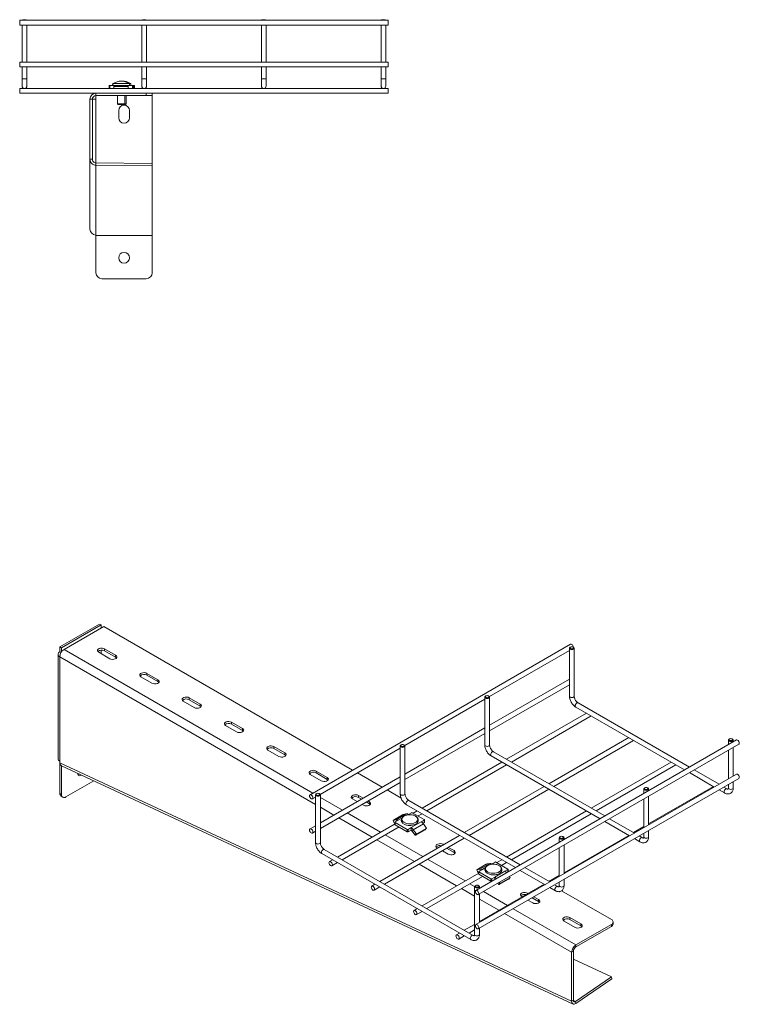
# Model space of a CAD drawing. Header units: millimetres. Extents: x 8 to 5481, y -933 to -79.
# Tile 9 of 10: x 4147 to 4748, y -933 to -110. Entities that reach past the tile are written whole.
import ezdxf

# ---------------------------------------------------------------- set-up
doc = ezdxf.new("R2010")
doc.units = ezdxf.units.MM

msp = doc.modelspace()

# ---------------------------------------------------------------- linework, layer by layer
at = {"color": 7, "linetype": 'Continuous', "lineweight": 15}
for p, q in [((4455.03, -110.62), (4147.03, -110.62)), ((4147.03, -114.62), (4147.03, -110.62)), ((4147.03, -114.62), (4455.03, -114.62)), ((4149.53, -110.12), (4149.03, -110.62)), ((4149.03, -114.62), (4149.03, -145.62)), ((4149.53, -110.12), (4151.03, -110.12)), ((4151.03, -110.12), (4152.53, -110.12)), ((4153.03, -110.62), (4152.53, -110.12)), ((4153.03, -145.62), (4153.03, -114.62)), ((4249.53, -110.12), (4249.03, -110.62)), ((4249.03, -114.62), (4249.03, -145.62)), ((4249.53, -110.12), (4251.03, -110.12)), ((4251.03, -110.12), (4252.53, -110.12)), ((4253.03, -110.62), (4252.53, -110.12)), ((4253.03, -145.62), (4253.03, -114.62)), ((4349.53, -110.12), (4349.03, -110.62)), ((4349.03, -114.62), (4349.03, -145.62)), ((4349.53, -110.12), (4351.03, -110.12)), ((4351.03, -110.12), (4352.53, -110.12)), ((4353.03, -110.62), (4352.53, -110.12)), ((4353.03, -145.62), (4353.03, -114.62)), ((4449.53, -110.12), (4449.03, -110.62)), ((4449.03, -114.62), (4449.03, -145.62)), ((4449.53, -110.12), (4451.03, -110.12)), ((4451.03, -110.12), (4452.53, -110.12)), ((4453.03, -110.62), (4452.53, -110.12)), ((4453.03, -145.62), (4453.03, -114.62)), ((4455.03, -110.62), (4455.03, -114.62)), ((4455.03, -145.62), (4147.03, -145.62)), ((4147.03, -149.62), (4147.03, -145.62)), ((4455.03, -145.62), (4455.03, -149.62)), ((4147.03, -149.62), (4455.03, -149.62)), ((4149.03, -149.62), (4149.03, -159.59)), ((4153.03, -159.59), (4153.03, -149.62)), ((4249.03, -149.62), (4249.03, -159.59)), ((4253.03, -159.59), (4253.03, -149.62)), ((4349.03, -149.62), (4349.03, -159.59)), ((4353.03, -159.59), (4353.03, -149.62)), ((4449.03, -149.62), (4449.03, -159.59)), ((4453.03, -159.59), (4453.03, -149.62)), ((4149.03, -159.59), (4149.03, -165.59)), ((4153.03, -165.59), (4153.03, -159.59)), ((4249.03, -159.59), (4249.03, -165.59)), ((4253.03, -165.59), (4253.03, -159.59)), ((4349.03, -159.59), (4349.03, -165.59)), ((4353.03, -165.59), (4353.03, -159.59)), ((4449.03, -159.59), (4449.03, -165.59)), ((4453.03, -165.59), (4453.03, -159.59)), ((4455.03, -167.59), (4147.03, -167.59)), ((4147.03, -169.59), (4147.03, -167.59)), ((4147.03, -171.59), (4147.03, -169.59)), ((4147.03, -171.59), (4210.78, -171.59)), ((4210.78, -171.59), (4210.78, -173.59)), ((4210.78, -171.59), (4252.78, -171.59)), ((4221.78, -167.59), (4221.78, -165.09)), ((4221.78, -165.09), (4222.28, -165.09)), ((4222.28, -165.09), (4222.28, -167.59)), ((4225.78, -165.09), (4222.28, -165.09)), ((4225.78, -167.59), (4222.28, -167.59)), ((4237.78, -165.09), (4225.78, -165.09)), ((4225.78, -165.91), (4225.78, -165.09)), ((4237.78, -165.91), (4225.78, -165.91)), ((4225.78, -167.59), (4225.78, -165.91)), ((4237.78, -165.09), (4237.78, -165.91)), ((4241.28, -165.09), (4237.78, -165.09)), ((4237.78, -167.59), (4237.78, -165.91)), ((4241.28, -167.59), (4237.78, -167.59)), ((4241.28, -167.59), (4241.28, -165.09)), ((4241.28, -165.09), (4241.78, -165.09)), ((4242.47, -165.09), (4241.78, -165.09)), ((4241.78, -165.09), (4241.78, -167.59)), ((4242.47, -167.59), (4241.78, -167.59)), ((4242.47, -167.59), (4242.47, -165.09)), ((4242.47, -165.09), (4242.97, -165.09)), ((4242.97, -165.09), (4242.97, -167.59)), ((4252.78, -173.59), (4252.78, -171.59)), ((4252.78, -171.59), (4257.78, -171.59)), ((4257.78, -171.59), (4455.03, -171.59)), ((4257.78, -171.59), (4257.78, -173.59)), ((4455.03, -167.59), (4455.03, -171.59)), ((4207.78, -176.59), (4205.78, -176.59)), ((4205.78, -226.68), (4205.78, -176.59)), ((4207.78, -226.68), (4207.78, -176.59)), ((4210.78, -176.59), (4207.78, -176.59)), ((4210.78, -173.59), (4252.78, -173.59)), ((4210.78, -176.59), (4210.78, -173.59)), ((4228.78, -173.59), (4228.78, -180.54)), ((4228.78, -180.54), (4229.33, -181.09)), ((4228.78, -180.54), (4233.9, -180.54)), ((4233.9, -180.54), (4234.78, -180.54)), ((4234.22, -181.09), (4234.78, -180.54)), ((4234.78, -180.54), (4234.78, -173.59)), ((4234.78, -180.54), (4235.97, -180.54)), ((4235.41, -181.09), (4235.97, -180.54)), ((4235.97, -180.54), (4235.97, -173.59)), ((4257.78, -173.59), (4252.78, -173.59)), ((4257.78, -173.59), (4257.78, -230.16)), ((4229.33, -181.09), (4233.51, -181.09)), ((4229.78, -192.09), (4229.78, -186.09)), ((4233.51, -181.09), (4234.22, -181.09)), ((4234.22, -181.09), (4235.41, -181.09)), ((4238.78, -186.09), (4238.78, -192.09)), ((4205.78, -285.09), (4205.78, -226.68)), ((4205.78, -226.68), (4207.78, -226.68)), ((4210.78, -229.72), (4210.78, -231.71)), ((4257.78, -230.16), (4210.78, -229.72)), ((4257.78, -230.16), (4257.78, -232.15)), ((4210.78, -290.06), (4210.78, -231.71)), ((4257.78, -232.15), (4210.78, -231.71)), ((4257.78, -290.35), (4257.78, -232.15)), ((4210.78, -290.06), (4210.78, -290.35)), ((4210.78, -290.35), (4257.78, -290.35)), ((4210.78, -321.59), (4210.78, -290.35)), ((4257.78, -290.35), (4257.78, -321.59)), ((4252.78, -326.59), (4215.78, -326.59)), ((4180.53, -634.3), (4213.76, -615.12)), ((4181.94, -635.12), (4215.18, -615.93)), ((4215.18, -615.93), (4213.76, -615.12)), ((4215.18, -615.93), (4215.18, -618.38)), ((4184.06, -636.34), (4217.3, -617.16)), ((4217.3, -617.16), (4425.27, -737.22)), ((4607.45, -632.05), (4389.66, -757.77)), ((4179.06, -640.43), (4179.06, -727.8)), ((4181.94, -635.12), (4180.53, -634.3)), ((4180.53, -638.39), (4180.53, -634.3)), ((4181.56, -638.98), (4180.53, -638.39)), ((4181.94, -638.39), (4181.94, -635.12)), ((4222.25, -644.1), (4213.05, -638.79)), ((4215.18, -636.99), (4215.18, -640.02)), ((4218, -635.94), (4227.2, -641.24)), ((4218, -635.94), (4218, -637.57)), ((4218, -637.57), (4227.2, -642.88)), ((4227.2, -641.24), (4227.2, -642.88)), ((4539.61, -675.83), (4606.45, -637.24)), ((4606.45, -635.41), (4606.45, -675.4)), ((4607.39, -634.39), (4607.03, -634.6)), ((4609.86, -634.6), (4609.51, -634.39)), ((4610.45, -675.4), (4610.45, -635.41)), ((4180.53, -729.84), (4180.53, -642.47)), ((4253.36, -656.35), (4262.55, -661.65)), ((4253.36, -656.35), (4253.36, -657.98)), ((4253.36, -657.98), (4262.55, -663.29)), ((4257.6, -664.51), (4248.41, -659.2)), ((4262.55, -661.65), (4262.55, -663.29)), ((4606.45, -661.2), (4539.74, -699.71)), ((4539.74, -704.33), (4606.45, -665.82)), ((4292.96, -684.92), (4283.77, -679.61)), ((4288.71, -676.76), (4297.91, -682.06)), ((4288.71, -676.76), (4288.71, -678.39)), ((4288.71, -678.39), (4297.91, -683.7)), ((4297.91, -682.06), (4297.91, -683.7)), ((4468.9, -716.65), (4535.74, -678.06)), ((4535.74, -676.23), (4535.74, -716.22)), ((4536.68, -675.21), (4536.32, -675.42)), ((4539.15, -675.42), (4538.8, -675.21)), ((4539.74, -716.22), (4539.74, -676.23)), ((4706.75, -734.74), (4613.69, -681.01)), ((4620.71, -689.68), (4554, -728.2)), ((4611.69, -684.48), (4702.75, -737.04)), ((4324.07, -697.17), (4333.26, -702.47)), ((4324.07, -697.17), (4324.07, -698.8)), ((4324.07, -698.8), (4333.26, -704.11)), ((4558, -730.5), (4624.71, -691.99)), ((4328.31, -705.33), (4319.12, -700.02)), ((4333.26, -702.47), (4333.26, -704.11)), ((4535.74, -702.02), (4469.03, -740.53)), ((4469.03, -745.15), (4535.74, -706.64)), ((4746.04, -712.05), (4528.25, -837.78)), ((4530.25, -841.25), (4748.04, -715.52)), ((4656.07, -710.09), (4589.36, -748.61)), ((4593.36, -750.91), (4660.07, -712.4)), ((4739.38, -712.15), (4739.38, -715.9)), ((4740.32, -711.13), (4739.97, -711.34)), ((4742.8, -711.34), (4742.44, -711.13)), ((4743.38, -713.59), (4743.38, -712.15)), ((4363.67, -725.74), (4354.48, -720.43)), ((4359.43, -717.58), (4368.62, -722.88)), ((4359.43, -717.58), (4359.43, -719.21)), ((4359.43, -719.21), (4368.62, -724.52)), ((4368.62, -722.88), (4368.62, -724.52)), ((4398.19, -757.47), (4465.03, -718.88)), ((4465.03, -717.05), (4465.03, -757.04)), ((4465.96, -716.03), (4465.61, -716.24)), ((4468.44, -716.24), (4468.09, -716.03)), ((4469.03, -757.04), (4469.03, -717.05)), ((4636.04, -775.56), (4542.98, -721.83)), ((4739.38, -720.52), (4739.38, -744.48)), ((4743.38, -742.17), (4743.38, -718.21)), ((4180.63, -731.12), (4180.53, -729.84)), ((4180.53, -756.79), (4180.53, -729.84)), ((4180.63, -731.12), (4608.33, -930.33)), ((4550, -730.5), (4483.29, -769.02)), ((4540.98, -725.3), (4632.04, -777.87)), ((4691.42, -730.5), (4624.71, -769.02)), ((4181.94, -757.6), (4181.94, -733.55)), ((4182.05, -733.61), (4609.52, -932.72)), ((4394.78, -737.99), (4403.97, -743.29)), ((4394.78, -737.99), (4394.78, -739.62)), ((4394.78, -739.62), (4403.97, -744.93)), ((4429.27, -739.53), (4450.02, -751.51)), ((4487.29, -771.32), (4554, -732.81)), ((4628.71, -771.32), (4695.42, -732.81)), ((4706.75, -739.35), (4727.5, -751.33)), ((4731.5, -749.03), (4710.75, -737.04)), ((4208.91, -746.12), (4185.48, -759.64)), ((4399.02, -746.15), (4389.83, -740.85)), ((4465.03, -742.84), (4398.31, -781.36)), ((4398.31, -785.97), (4465.03, -747.46)), ((4403.97, -743.29), (4403.97, -744.93)), ((4746.04, -740.63), (4528.25, -866.36)), ((4530.25, -869.82), (4748.04, -744.1)), ((4743.38, -752.14), (4743.38, -746.79)), ((4180.53, -756.79), (4181.94, -757.6)), ((4395.25, -756.85), (4394.9, -757.06)), ((4397.73, -757.06), (4397.38, -756.85)), ((4454.02, -753.82), (4465.76, -760.6)), ((4585.35, -750.91), (4518.64, -789.43)), ((4522.64, -791.73), (4589.36, -753.22)), ((4668.67, -752.97), (4668.67, -756.72)), ((4669.61, -751.95), (4669.26, -752.16)), ((4672.09, -752.16), (4671.73, -751.95)), ((4726.78, -750.91), (4672.67, -782.15)), ((4672.67, -754.41), (4672.67, -752.97)), ((4731.5, -753.64), (4736.14, -756.32)), ((4738.14, -752.86), (4735.5, -751.33)), ((4739.38, -749.1), (4739.38, -752.14)), ((4181.56, -759.07), (4182.98, -759.89)), ((4391.66, -761.24), (4394.31, -759.7)), ((4394.31, -757.87), (4394.31, -797.86)), ((4398.31, -797.86), (4398.31, -757.87)), ((4429.16, -763.55), (4425.19, -761.26)), ((4430.14, -758.4), (4434.11, -760.69)), ((4430.14, -758.4), (4430.14, -760.03)), ((4430.14, -760.03), (4432.69, -761.51)), ((4436.69, -763.82), (4439.33, -765.34)), ((4438.11, -763), (4439.33, -763.7)), ((4439.33, -763.7), (4439.33, -765.34)), ((4565.33, -816.38), (4472.27, -762.65)), ((4668.67, -761.34), (4668.67, -785.3)), ((4672.67, -782.99), (4672.67, -759.03)), ((4434.38, -766.56), (4433.16, -765.86)), ((4470.27, -766.12), (4561.33, -818.69)), ((4471.93, -774.21), (4474.41, -772.78)), ((4485.13, -778.56), (4475.12, -772.78)), ((4479.29, -771.32), (4475.95, -773.25)), ((4620.71, -771.32), (4554, -809.84)), ((4459.14, -779.27), (4460.16, -781.52)), ((4459.25, -779.26), (4461.62, -778.71)), ((4459.25, -779.26), (4460.26, -781.52)), ((4459.31, -779.13), (4467.09, -774.64)), ((4459.82, -781.05), (4459.9, -780.95)), ((4460.83, -781.39), (4460.26, -781.52)), ((4460.54, -781.67), (4460.3, -781.51)), ((4460.83, -780.74), (4460.83, -782.78)), ((4460.97, -780.53), (4463.45, -779.1)), ((4470.99, -786.72), (4460.97, -780.94)), ((4460.97, -780.94), (4460.97, -782.98)), ((4461.62, -778.71), (4470.11, -773.82)), ((4467.73, -774.37), (4470.11, -773.82)), ((4474.17, -785.29), (4482.66, -780.39)), ((4479.95, -775.56), (4483.29, -773.63)), ((4485.13, -778.97), (4482.66, -780.39)), ((4485.13, -781.01), (4484.08, -781.61)), ((4485.13, -781.01), (4485.13, -778.97)), ((4485.28, -780.8), (4485.28, -778.76)), ((4558, -812.15), (4624.71, -773.63)), ((4636.04, -780.17), (4656.79, -792.15)), ((4660.79, -789.85), (4640.04, -777.87)), ((4394.31, -783.66), (4389.66, -786.35)), ((4391.66, -789.82), (4394.31, -788.28)), ((4460.83, -781.98), (4412.58, -809.84)), ((4416.58, -812.15), (4464.04, -784.75)), ((4460.83, -781.83), (4460.54, -781.67)), ((4470.99, -788.76), (4460.97, -782.98)), ((4470.99, -788.76), (4470.99, -786.72)), ((4471.7, -786.72), (4474.17, -785.29)), ((4471.7, -786.72), (4471.7, -788.76)), ((4471.7, -788.76), (4474.17, -787.33)), ((4474.17, -787.33), (4474.17, -785.29)), ((4474.55, -787.61), (4474.55, -788.28)), ((4474.98, -788.1), (4476, -787.01)), ((4477.36, -791.39), (4474.98, -788.1)), ((4476, -787.01), (4484.48, -782.11)), ((4478.37, -790.31), (4476, -787.01)), ((4478, -791.59), (4485.78, -787.1)), ((4479.02, -790.5), (4486.79, -786.01)), ((4486.86, -785.41), (4484.48, -782.11)), ((4485.78, -787.1), (4486.79, -786.01)), ((4485.86, -787.04), (4486.87, -785.95)), ((4668.67, -784.46), (4660.07, -789.43)), ((4672.67, -792.96), (4672.67, -787.61)), ((4514.64, -791.73), (4447.93, -830.25)), ((4451.93, -832.56), (4518.64, -794.04)), ((4477.36, -791.39), (4478.37, -790.31)), ((4479.02, -790.5), (4478, -791.59)), ((4597.96, -793.79), (4597.96, -797.54)), ((4598.9, -792.77), (4598.55, -792.98)), ((4601.38, -792.98), (4601.02, -792.77)), ((4656.07, -791.73), (4601.96, -822.97)), ((4601.96, -795.23), (4601.96, -793.79)), ((4660.79, -794.46), (4665.43, -797.14)), ((4667.43, -793.68), (4664.79, -792.15)), ((4668.67, -789.92), (4668.67, -792.96)), ((4526.01, -875.32), (4401.56, -803.47)), ((4496.31, -802.32), (4495.9, -802.08)), ((4505.09, -807.38), (4500.31, -804.63)), ((4500.85, -799.22), (4501.26, -799.46)), ((4503.85, -802.58), (4510.04, -806.16)), ((4505.26, -801.77), (4510.04, -804.52)), ((4510.04, -804.52), (4510.04, -806.16)), ((4597.96, -802.16), (4597.96, -826.12)), ((4601.96, -823.81), (4601.96, -799.85)), ((4399.56, -806.94), (4524.01, -878.78)), ((4408.58, -812.15), (4405.92, -813.68)), ((4407.92, -817.14), (4412.58, -814.45)), ((4544.28, -814.08), (4541.8, -815.51)), ((4544.98, -814.08), (4555, -819.86)), ((4550, -812.15), (4545.81, -814.56)), ((4549.81, -816.87), (4554, -814.45)), ((4529.01, -820.57), (4530.03, -822.83)), ((4529.11, -820.57), (4531.49, -820.02)), ((4529.11, -820.57), (4530.13, -822.83)), ((4536.96, -815.94), (4529.18, -820.43)), ((4530.7, -822.7), (4530.13, -822.83)), ((4530.7, -822.04), (4530.7, -824.09)), ((4530.84, -821.84), (4533.32, -820.41)), ((4530.84, -822.25), (4540.86, -828.03)), ((4530.84, -822.25), (4530.84, -824.29)), ((4539.98, -815.12), (4531.49, -820.02)), ((4537.6, -815.67), (4539.98, -815.12)), ((4552.52, -821.7), (4544.04, -826.6)), ((4555, -820.27), (4552.52, -821.7)), ((4555, -822.31), (4553.95, -822.92)), ((4555, -822.31), (4555, -820.27)), ((4555.14, -822.11), (4555.14, -820.07)), ((4565.33, -821), (4586.08, -832.98)), ((4590.08, -830.67), (4569.33, -818.69)), ((4530.7, -823.29), (4483.29, -850.66)), ((4487.29, -852.97), (4533.9, -826.06)), ((4530.84, -824.29), (4540.86, -830.07)), ((4540.86, -830.07), (4540.86, -828.03)), ((4544.04, -826.6), (4541.56, -828.03)), ((4541.56, -828.03), (4541.56, -830.07)), ((4544.04, -828.64), (4541.56, -830.07)), ((4544.04, -828.64), (4544.04, -826.6)), ((4555.65, -828.41), (4547.87, -832.9)), ((4556.66, -827.32), (4548.88, -831.81)), ((4555.65, -828.41), (4556.66, -827.32)), ((4555.72, -828.35), (4556.74, -827.26)), ((4556.73, -826.71), (4556.34, -826.18)), ((4597.96, -825.28), (4589.36, -830.25)), ((4597.96, -830.74), (4597.96, -833.78)), ((4601.96, -833.78), (4601.96, -828.43)), ((4443.93, -832.56), (4441.28, -834.09)), ((4443.28, -837.55), (4447.93, -834.86)), ((4527.25, -834.61), (4527.25, -874.6)), ((4528.19, -833.59), (4527.84, -833.8)), ((4530.67, -833.8), (4530.31, -833.59)), ((4585.35, -832.56), (4531.25, -863.79)), ((4531.25, -836.05), (4531.25, -834.61)), ((4547.23, -832.7), (4546.59, -831.81)), ((4547.23, -832.7), (4548.24, -831.61)), ((4548.24, -831.61), (4547.86, -831.08)), ((4548.88, -831.81), (4547.87, -832.9)), ((4590.08, -835.28), (4594.72, -837.96)), ((4596.72, -834.5), (4594.08, -832.98)), ((4599.98, -838.08), (4641.56, -862.08)), ((4531.25, -864.63), (4531.25, -840.67)), ((4567.03, -843.14), (4566.61, -842.9)), ((4571.56, -840.04), (4571.97, -840.28)), ((4575.8, -848.2), (4571.75, -845.87)), ((4575.29, -843.83), (4580.75, -846.98)), ((4576.7, -843.01), (4580.75, -845.35)), ((4580.75, -845.35), (4580.75, -846.98)), ((4479.29, -852.97), (4476.63, -854.5)), ((4478.63, -857.96), (4483.29, -855.27)), ((4611.16, -868.61), (4601.96, -863.31)), ((4606.91, -860.45), (4616.11, -865.76)), ((4606.91, -860.45), (4606.91, -862.08)), ((4606.91, -862.08), (4616.11, -867.39)), ((4527.25, -866.1), (4518.64, -871.07)), ((4522.64, -873.38), (4527.25, -870.72)), ((4531.25, -874.6), (4531.25, -869.25)), ((4611.86, -883.31), (4641.56, -866.16)), ((4611.86, -884.94), (4641.56, -867.8)), ((4616.11, -865.76), (4616.11, -867.39)), ((4641.56, -867.8), (4641.56, -866.16)), ((4643.03, -865.76), (4643.03, -864.12)), ((4514.64, -873.38), (4511.99, -874.91)), ((4513.99, -878.37), (4518.64, -875.69)), ((4609.74, -888.62), (4608.33, -889.43)), ((4609.74, -929.51), (4609.74, -888.62)), ((4611.86, -883.31), (4611.86, -884.94)), ((4608.33, -930.33), (4608.33, -889.43)), ((4609.74, -895.1), (4641.68, -909.97)), ((4641.68, -909.97), (4611.64, -930.65)), ((4641.82, -911.68), (4611.78, -932.35)), ((4641.68, -909.97), (4641.82, -911.68)), ((4608.33, -930.33), (4609.74, -929.51)), ((4611.64, -930.65), (4611.78, -932.35))]:
    msp.add_line(p, q, dxfattribs=at)
at = {"color": 8, "linetype": 'Continuous', "lineweight": 15}
for p, q in [((4149.03, -159.59), (4153.03, -159.59)), ((4225.14, -163.33), (4236.47, -163.33)), ((4236.47, -163.33), (4238.41, -163.33)), ((4238.41, -163.33), (4239.61, -163.33)), ((4249.03, -159.59), (4253.03, -159.59)), ((4349.03, -159.59), (4353.03, -159.59)), ((4449.03, -159.59), (4453.03, -159.59)), ((4210.78, -229.72), (4210.78, -176.59)), ((4184.06, -636.34), (4392.03, -756.4)), ((4180.53, -642.47), (4394.31, -765.89)), ((4398.31, -760.03), (4416.78, -770.69)), ((4398.31, -768.19), (4409.71, -774.77)), ((4420.79, -773), (4448.58, -789.05)), ((4413.71, -777.08), (4441.51, -793.13)), ((4461.62, -778.71), (4462.14, -779.86)), ((4463.45, -779.1), (4466.43, -777.38)), ((4471.19, -774.63), (4471.93, -774.21)), ((4445.51, -795.44), (4476.87, -813.54)), ((4452.58, -791.36), (4483.94, -809.46)), ((4500.85, -799.22), (4500.85, -799.7)), ((4487.94, -811.77), (4519.3, -829.87)), ((4480.87, -815.85), (4512.22, -833.95)), ((4531.49, -820.02), (4532.01, -821.17)), ((4536.3, -818.69), (4533.32, -820.41)), ((4541.8, -815.51), (4541.05, -815.95)), ((4516.22, -836.26), (4527.25, -842.63)), ((4523.3, -832.18), (4527.27, -834.47)), ((4534.63, -838.72), (4554.65, -850.28)), ((4531.25, -844.94), (4547.58, -854.36)), ((4571.56, -840.04), (4571.56, -840.52)), ((4559.38, -853.01), (4611.86, -883.31)), ((4552.31, -857.09), (4608.33, -889.43)), ((4611.64, -930.65), (4609.78, -929.78))]:
    msp.add_line(p, q, dxfattribs=at)
at = {"color": 7, "linetype": 'Continuous', "lineweight": 15, "flags": 128}
for points in [[(4607.45, -632.05), (4607.91, -631.96), (4608.45, -632.15)], [(4213.05, -638.79), (4212.36, -638.22), (4212.04, -637.54), (4212.15, -636.84), (4212.66, -636.21), (4213.52, -635.71), (4214.62, -635.41), (4215.83, -635.35), (4217.01, -635.53), (4218, -635.94)], [(4227.2, -641.24), (4227.89, -641.82), (4228.21, -642.5), (4228.1, -643.2), (4227.59, -643.83), (4226.73, -644.33), (4225.63, -644.62), (4224.42, -644.68), (4223.24, -644.5), (4222.25, -644.1)], [(4609.86, -634.59), (4610.29, -634.97), (4610.45, -635.41), (4610.29, -635.85), (4609.86, -636.23), (4609.21, -636.48), (4608.45, -636.57), (4607.68, -636.48), (4607.03, -636.23), (4606.6, -635.85), (4606.45, -635.41), (4606.6, -634.97), (4607.03, -634.6)], [(4609.51, -635.62), (4609.83, -635.33), (4609.95, -635), (4609.83, -634.67), (4609.51, -634.39), (4609.02, -634.2), (4608.45, -634.14), (4607.87, -634.2), (4607.39, -634.39), (4607.06, -634.67), (4606.95, -635), (4607.06, -635.33), (4607.39, -635.62), (4607.87, -635.8), (4608.45, -635.87), (4609.02, -635.8), (4609.51, -635.62)], [(4227.2, -642.88), (4227.89, -643.45), (4227.92, -643.49)], [(4248.41, -659.2), (4247.71, -658.63), (4247.4, -657.95), (4247.5, -657.25), (4248.02, -656.62), (4248.88, -656.12), (4249.98, -655.82), (4251.19, -655.76), (4252.36, -655.94), (4253.36, -656.35)], [(4262.55, -661.65), (4263.25, -662.23), (4263.56, -662.91), (4263.46, -663.61), (4262.94, -664.24), (4262.08, -664.74), (4260.98, -665.03), (4259.77, -665.1), (4258.6, -664.91), (4257.6, -664.51)], [(4262.55, -663.29), (4263.25, -663.86), (4263.28, -663.9)], [(4283.77, -679.61), (4283.07, -679.04), (4282.75, -678.36), (4282.86, -677.66), (4283.37, -677.03), (4284.23, -676.53), (4285.33, -676.23), (4286.55, -676.17), (4287.72, -676.35), (4288.71, -676.76)], [(4297.91, -682.06), (4298.6, -682.64), (4298.92, -683.32), (4298.81, -684.02), (4298.3, -684.65), (4297.44, -685.15), (4296.34, -685.44), (4295.13, -685.51), (4293.95, -685.32), (4292.96, -684.92)], [(4539.15, -675.42), (4539.58, -675.79), (4539.74, -676.23), (4539.58, -676.67), (4539.15, -677.05), (4538.5, -677.3), (4537.74, -677.39), (4536.97, -677.3), (4536.32, -677.05), (4535.89, -676.67), (4535.74, -676.23), (4535.89, -675.79), (4536.32, -675.42)], [(4538.8, -676.44), (4539.12, -676.15), (4539.24, -675.82), (4539.12, -675.49), (4538.8, -675.21), (4538.31, -675.02), (4537.74, -674.96), (4537.16, -675.02), (4536.68, -675.21), (4536.35, -675.49), (4536.24, -675.82), (4536.35, -676.15), (4536.68, -676.44), (4537.16, -676.62), (4537.74, -676.69), (4538.31, -676.62), (4538.8, -676.44)], [(4297.91, -683.7), (4298.6, -684.27), (4298.63, -684.31)], [(4319.12, -700.02), (4318.42, -699.45), (4318.11, -698.77), (4318.21, -698.07), (4318.73, -697.44), (4319.59, -696.94), (4320.69, -696.64), (4321.9, -696.58), (4323.07, -696.76), (4324.07, -697.17)], [(4333.26, -702.47), (4333.96, -703.05), (4334.27, -703.73), (4334.17, -704.43), (4333.65, -705.06), (4332.8, -705.56), (4331.69, -705.85), (4330.48, -705.92), (4329.31, -705.73), (4328.31, -705.33)], [(4333.26, -704.11), (4333.96, -704.68), (4333.99, -704.72)], [(4468.09, -717.26), (4468.41, -716.98), (4468.53, -716.64), (4468.41, -716.31), (4468.09, -716.03), (4467.6, -715.84), (4467.03, -715.78), (4466.45, -715.84), (4465.96, -716.03), (4465.64, -716.31), (4465.53, -716.64), (4465.64, -716.98), (4465.96, -717.26), (4466.45, -717.44), (4467.03, -717.51), (4467.6, -717.44), (4468.09, -717.26)], [(4742.8, -711.34), (4743.23, -711.71), (4743.38, -712.15), (4743.23, -712.6), (4742.8, -712.97), (4742.15, -713.22), (4741.38, -713.31), (4740.62, -713.22), (4739.97, -712.97), (4739.53, -712.6), (4739.38, -712.15), (4739.53, -711.71), (4739.97, -711.34)], [(4742.44, -712.36), (4742.77, -712.08), (4742.88, -711.75), (4742.77, -711.41), (4742.44, -711.13), (4741.96, -710.95), (4741.38, -710.88), (4740.81, -710.95), (4740.32, -711.13), (4740, -711.41), (4739.88, -711.75), (4740, -712.08), (4740.32, -712.36), (4740.81, -712.55), (4741.38, -712.61), (4741.96, -712.55), (4742.44, -712.36)], [(4746.04, -712.05), (4746.5, -711.97), (4747.04, -712.15)], [(4747.04, -712.15), (4747.58, -712.59), (4748.04, -713.21), (4748.35, -713.92), (4748.45, -714.6), (4748.35, -715.17), (4748.04, -715.52), (4748.04, -715.52)], [(4354.48, -720.43), (4353.78, -719.86), (4353.46, -719.18), (4353.57, -718.48), (4354.08, -717.85), (4354.94, -717.35), (4356.04, -717.05), (4357.26, -716.99), (4358.43, -717.18), (4359.43, -717.58)], [(4368.62, -722.88), (4369.32, -723.46), (4369.63, -724.14), (4369.52, -724.84), (4369.01, -725.47), (4368.15, -725.97), (4367.05, -726.26), (4365.84, -726.33), (4364.66, -726.14), (4363.67, -725.74)], [(4468.44, -716.24), (4468.87, -716.61), (4469.03, -717.05), (4468.87, -717.49), (4468.44, -717.87), (4467.79, -718.12), (4467.03, -718.21), (4466.26, -718.12), (4465.61, -717.87), (4465.18, -717.49), (4465.03, -717.05), (4465.18, -716.61), (4465.61, -716.24)], [(4368.62, -724.52), (4369.32, -725.09), (4369.34, -725.13)], [(4198.73, -741.37), (4198.11, -741.7), (4197.24, -741.91), (4196.48, -741.78), (4195.88, -741.33), (4195.51, -740.6), (4195.38, -739.82)], [(4389.83, -740.85), (4389.13, -740.27), (4388.82, -739.59), (4388.93, -738.89), (4389.44, -738.26), (4390.3, -737.76), (4391.4, -737.46), (4392.61, -737.4), (4393.79, -737.59), (4394.78, -737.99)], [(4403.97, -743.29), (4404.67, -743.87), (4404.99, -744.55), (4404.88, -745.25), (4404.37, -745.88), (4403.51, -746.38), (4402.4, -746.67), (4401.19, -746.74), (4400.02, -746.55), (4399.02, -746.15)], [(4403.97, -744.93), (4404.67, -745.5), (4404.7, -745.54)], [(4746.04, -740.63), (4746.5, -740.54), (4747.04, -740.73)], [(4747.04, -740.73), (4747.58, -741.17), (4748.04, -741.79), (4748.35, -742.5), (4748.45, -743.18), (4748.35, -743.74), (4748.04, -744.1), (4748.04, -744.1)], [(4397.38, -758.08), (4397.7, -757.8), (4397.81, -757.46), (4397.7, -757.13), (4397.38, -756.85), (4396.89, -756.66), (4396.31, -756.6), (4395.74, -756.66), (4395.25, -756.85), (4394.93, -757.13), (4394.81, -757.46), (4394.93, -757.8), (4395.25, -758.08), (4395.74, -758.26), (4396.31, -758.33), (4396.89, -758.26), (4397.38, -758.08)], [(4672.09, -752.16), (4672.52, -752.53), (4672.67, -752.97), (4672.52, -753.42), (4672.09, -753.79), (4671.44, -754.04), (4670.67, -754.13), (4669.91, -754.04), (4669.26, -753.79), (4668.82, -753.42), (4668.67, -752.97), (4668.82, -752.53), (4669.26, -752.16)], [(4671.73, -753.18), (4672.06, -752.9), (4672.17, -752.57), (4672.06, -752.23), (4671.73, -751.95), (4671.25, -751.77), (4670.67, -751.7), (4670.1, -751.77), (4669.61, -751.95), (4669.29, -752.23), (4669.17, -752.57), (4669.29, -752.9), (4669.61, -753.18), (4670.1, -753.37), (4670.67, -753.43), (4671.25, -753.37), (4671.73, -753.18)], [(4392.07, -760.32), (4391.96, -759.63), (4391.66, -758.93), (4391.2, -758.31), (4390.66, -757.87), (4390.12, -757.68), (4389.66, -757.77), (4389.35, -758.13), (4389.24, -758.69), (4389.35, -759.38), (4389.66, -760.08), (4390.12, -760.7), (4390.66, -761.14), (4391.2, -761.33), (4391.66, -761.24), (4391.96, -760.88), (4392.07, -760.32)], [(4397.73, -757.06), (4398.16, -757.43), (4398.31, -757.87), (4398.16, -758.31), (4397.73, -758.69), (4397.08, -758.94), (4396.31, -759.03), (4395.55, -758.94), (4394.9, -758.69), (4394.47, -758.31), (4394.31, -757.87), (4394.47, -757.43), (4394.9, -757.06)], [(4425.19, -761.26), (4424.49, -760.68), (4424.17, -760), (4424.28, -759.3), (4424.79, -758.67), (4425.65, -758.17), (4426.76, -757.87), (4427.97, -757.81), (4429.14, -758), (4430.14, -758.4)], [(4439.33, -763.7), (4440.03, -764.28), (4440.34, -764.96), (4440.23, -765.66), (4439.72, -766.29), (4438.86, -766.79), (4437.76, -767.08), (4436.55, -767.15), (4435.37, -766.96), (4434.38, -766.56)], [(4439.33, -765.34), (4440.03, -765.91), (4440.06, -765.95)], [(4459.31, -779.13), (4459.25, -779.17), (4459.2, -779.2), (4459.16, -779.23), (4459.15, -779.25), (4459.15, -779.27), (4459.16, -779.27), (4459.2, -779.27), (4459.25, -779.26)], [(4460.26, -781.52), (4460.21, -781.53), (4460.18, -781.53), (4460.16, -781.52), (4460.16, -781.52)], [(4466.41, -778.31), (4466.59, -779.19), (4467.12, -780.03), (4467.97, -780.77), (4469.09, -781.38), (4470.42, -781.83), (4471.9, -782.08), (4473.44, -782.13), (4474.96, -781.98), (4476.37, -781.63), (4477.61, -781.1), (4478.6, -780.41), (4479.29, -779.62), (4479.65, -778.75), (4479.65, -777.86), (4479.29, -777), (4478.6, -776.2), (4477.61, -775.52), (4476.37, -774.99), (4474.96, -774.64), (4473.44, -774.48), (4471.9, -774.53), (4470.42, -774.79), (4469.09, -775.23), (4467.97, -775.84), (4467.12, -776.59), (4466.59, -777.42), (4466.41, -778.31)], [(4392.07, -788.9), (4391.96, -788.21), (4391.66, -787.51), (4391.2, -786.89), (4390.66, -786.45), (4390.12, -786.26), (4389.66, -786.35), (4389.35, -786.71), (4389.24, -787.27), (4389.35, -787.96), (4389.66, -788.66), (4390.12, -789.28), (4390.66, -789.72), (4391.2, -789.91), (4391.66, -789.82), (4391.96, -789.46), (4392.07, -788.9)], [(4485.86, -787.04), (4485.84, -787.05), (4485.78, -787.1)], [(4601.38, -792.98), (4601.81, -793.35), (4601.96, -793.79), (4601.81, -794.24), (4601.38, -794.61), (4600.73, -794.86), (4599.96, -794.95), (4599.2, -794.86), (4598.55, -794.61), (4598.11, -794.24), (4597.96, -793.79), (4598.11, -793.35), (4598.55, -792.98)], [(4601.02, -794), (4601.35, -793.72), (4601.46, -793.39), (4601.35, -793.05), (4601.02, -792.77), (4600.54, -792.59), (4599.96, -792.52), (4599.39, -792.59), (4598.9, -792.77), (4598.58, -793.05), (4598.46, -793.39), (4598.58, -793.72), (4598.9, -794), (4599.39, -794.19), (4599.96, -794.25), (4600.54, -794.19), (4601.02, -794)], [(4495.9, -802.08), (4495.2, -801.5), (4494.89, -800.82), (4494.99, -800.12), (4495.51, -799.49), (4496.36, -798.99), (4497.47, -798.7), (4498.68, -798.63), (4499.85, -798.82), (4500.85, -799.22)], [(4510.04, -804.52), (4510.74, -805.1), (4511.05, -805.78), (4510.95, -806.48), (4510.43, -807.11), (4509.57, -807.61), (4508.47, -807.91), (4507.26, -807.97), (4506.09, -807.78), (4505.09, -807.38)], [(4510.04, -806.16), (4510.74, -806.73), (4510.77, -806.77)], [(4408.34, -816.23), (4408.23, -815.54), (4407.92, -814.83), (4407.46, -814.21), (4406.92, -813.78), (4406.38, -813.59), (4405.92, -813.68), (4405.61, -814.03), (4405.51, -814.59), (4405.61, -815.28), (4405.92, -815.99), (4406.38, -816.61), (4406.92, -817.04), (4407.46, -817.23), (4407.92, -817.14), (4408.23, -816.79), (4408.34, -816.23)], [(4529.18, -820.43), (4529.11, -820.47), (4529.06, -820.51), (4529.03, -820.54), (4529.01, -820.56), (4529.01, -820.57), (4529.03, -820.58), (4529.06, -820.58), (4529.11, -820.57)], [(4549.56, -819.62), (4549.38, -818.73), (4548.85, -817.9), (4548, -817.15), (4546.88, -816.54), (4545.55, -816.1), (4544.07, -815.84), (4542.53, -815.79), (4541.02, -815.94), (4539.6, -816.3), (4538.36, -816.83), (4537.37, -817.51), (4536.68, -818.3), (4536.33, -819.17), (4536.33, -820.06), (4536.68, -820.93), (4537.37, -821.72), (4538.36, -822.4), (4539.6, -822.93), (4541.02, -823.29), (4542.53, -823.44), (4544.07, -823.39), (4545.55, -823.13), (4546.88, -822.69), (4548, -822.08), (4548.85, -821.33), (4549.38, -820.5), (4549.56, -819.62)], [(4530.13, -822.83), (4530.08, -822.84), (4530.04, -822.84), (4530.03, -822.83), (4530.03, -822.83)], [(4555.72, -828.35), (4555.71, -828.36), (4555.65, -828.41)], [(4443.69, -836.64), (4443.58, -835.95), (4443.28, -835.24), (4442.82, -834.62), (4442.28, -834.19), (4441.74, -834), (4441.28, -834.09), (4440.97, -834.44), (4440.86, -835), (4440.97, -835.69), (4441.28, -836.4), (4441.74, -837.02), (4442.28, -837.45), (4442.82, -837.64), (4443.28, -837.55), (4443.58, -837.2), (4443.69, -836.64)], [(4530.66, -833.8), (4531.1, -834.17), (4531.25, -834.61), (4531.1, -835.06), (4530.66, -835.43), (4530.02, -835.68), (4529.25, -835.77), (4528.49, -835.68), (4527.84, -835.43), (4527.4, -835.06), (4527.25, -834.61), (4527.4, -834.17), (4527.84, -833.8)], [(4530.31, -834.82), (4530.64, -834.54), (4530.75, -834.21), (4530.64, -833.88), (4530.31, -833.59), (4529.82, -833.41), (4529.25, -833.34), (4528.68, -833.41), (4528.19, -833.59), (4527.86, -833.88), (4527.75, -834.21), (4527.86, -834.54), (4528.19, -834.82), (4528.68, -835.01), (4529.25, -835.07), (4529.82, -835.01), (4530.31, -834.82)], [(4527.84, -838.7), (4527.94, -839.38), (4528.25, -840.09), (4528.71, -840.71), (4529.25, -841.15), (4529.79, -841.33), (4530.25, -841.25), (4530.56, -840.89), (4530.66, -840.33), (4530.56, -839.64), (4530.25, -838.94), (4529.79, -838.32), (4529.25, -837.88), (4528.71, -837.69), (4528.25, -837.78), (4527.94, -838.13), (4527.84, -838.7)], [(4566.61, -842.9), (4565.91, -842.32), (4565.6, -841.64), (4565.7, -840.94), (4566.22, -840.31), (4567.08, -839.81), (4568.18, -839.52), (4569.39, -839.45), (4570.56, -839.64), (4571.56, -840.04)], [(4580.75, -845.35), (4581.45, -845.92), (4581.76, -846.6), (4581.66, -847.3), (4581.14, -847.93), (4580.28, -848.43), (4579.18, -848.73), (4577.97, -848.79), (4576.8, -848.61), (4575.8, -848.2)], [(4580.75, -846.98), (4581.45, -847.55), (4581.48, -847.59)], [(4476.22, -855.42), (4476.33, -856.1), (4476.63, -856.81), (4477.09, -857.43), (4477.63, -857.86), (4478.17, -858.05), (4478.63, -857.96), (4478.94, -857.61), (4479.05, -857.05), (4478.94, -856.36), (4478.63, -855.65), (4478.17, -855.04), (4477.63, -854.6), (4477.09, -854.41), (4476.63, -854.5), (4476.33, -854.85), (4476.22, -855.42)], [(4601.96, -863.31), (4601.27, -862.73), (4600.95, -862.05), (4601.06, -861.35), (4601.57, -860.72), (4602.43, -860.22), (4603.53, -859.93), (4604.74, -859.86), (4605.92, -860.05), (4606.91, -860.45)], [(4527.84, -867.28), (4527.94, -867.96), (4528.25, -868.67), (4528.71, -869.29), (4529.25, -869.73), (4529.79, -869.91), (4530.25, -869.82), (4530.56, -869.47), (4530.66, -868.91), (4530.56, -868.22), (4530.25, -867.52), (4529.79, -866.9), (4529.25, -866.46), (4528.71, -866.27), (4528.25, -866.36), (4527.94, -866.71), (4527.84, -867.28)], [(4616.11, -865.76), (4616.8, -866.33), (4617.12, -867.01), (4617.01, -867.71), (4616.5, -868.34), (4615.64, -868.84), (4614.54, -869.14), (4613.33, -869.2), (4612.15, -869.02), (4611.16, -868.61)], [(4616.11, -867.39), (4616.8, -867.96), (4616.83, -868)], [(4514.4, -877.46), (4514.29, -876.77), (4513.99, -876.06), (4513.53, -875.45), (4512.99, -875.01), (4512.45, -874.82), (4511.99, -874.91), (4511.68, -875.26), (4511.57, -875.83), (4511.68, -876.51), (4511.99, -877.22), (4512.45, -877.84), (4512.99, -878.27), (4513.53, -878.46), (4513.99, -878.37), (4514.29, -878.02), (4514.4, -877.46)]]:
    msp.add_lwpolyline(points, dxfattribs=at)
at = {"color": 8, "linetype": 'Continuous', "lineweight": 15, "flags": 128}
for points in [[(4610.45, -675.4), (4610.29, -675.84), (4609.86, -676.21), (4609.21, -676.46), (4608.45, -676.55), (4607.68, -676.46), (4607.03, -676.21), (4606.6, -675.84), (4606.45, -675.4)], [(4613.69, -681.01), (4613.23, -680.92), (4612.69, -681.11), (4612.15, -681.55), (4611.69, -682.17), (4611.38, -682.87), (4611.28, -683.56), (4611.38, -684.12), (4611.69, -684.48), (4611.69, -684.48)], [(4539.74, -716.22), (4539.58, -716.66), (4539.15, -717.03), (4538.5, -717.28), (4537.74, -717.37), (4536.97, -717.28), (4536.32, -717.03), (4535.89, -716.66), (4535.74, -716.22)], [(4542.98, -721.83), (4542.52, -721.74), (4541.98, -721.93), (4541.44, -722.37), (4540.98, -722.99), (4540.67, -723.69), (4540.56, -724.38), (4540.67, -724.94), (4540.98, -725.3), (4540.98, -725.3)], [(4738.14, -752.86), (4737.68, -752.77), (4737.14, -752.96), (4736.6, -753.39), (4736.14, -754.01), (4735.83, -754.72), (4735.73, -755.4), (4735.83, -755.97), (4736.14, -756.32), (4736.14, -756.32)], [(4739.38, -752.14), (4739.53, -752.58), (4739.97, -752.95), (4740.62, -753.2), (4741.38, -753.29), (4742.15, -753.2), (4742.8, -752.95), (4743.23, -752.58), (4743.38, -752.14)], [(4469.03, -757.04), (4468.87, -757.48), (4468.44, -757.85), (4467.79, -758.1), (4467.03, -758.19), (4466.26, -758.1), (4465.61, -757.85), (4465.18, -757.48), (4465.03, -757.04)], [(4472.27, -762.65), (4471.81, -762.56), (4471.27, -762.75), (4470.73, -763.19), (4470.27, -763.81), (4469.96, -764.51), (4469.85, -765.2), (4469.96, -765.76), (4470.27, -766.12), (4470.27, -766.12)], [(4398.31, -797.86), (4398.16, -798.3), (4397.73, -798.67), (4397.08, -798.92), (4396.31, -799.01), (4395.55, -798.92), (4394.9, -798.67), (4394.47, -798.3), (4394.31, -797.86)], [(4667.43, -793.68), (4666.97, -793.59), (4666.43, -793.78), (4665.89, -794.21), (4665.43, -794.83), (4665.12, -795.54), (4665.02, -796.22), (4665.12, -796.79), (4665.43, -797.14), (4665.43, -797.14)], [(4668.67, -792.96), (4668.82, -793.4), (4669.26, -793.77), (4669.91, -794.03), (4670.67, -794.11), (4671.44, -794.03), (4672.09, -793.77), (4672.52, -793.4), (4672.67, -792.96), (4672.67, -792.96)], [(4401.56, -803.47), (4401.1, -803.38), (4400.56, -803.57), (4400.02, -804.01), (4399.56, -804.63), (4399.25, -805.33), (4399.14, -806.02), (4399.25, -806.58), (4399.56, -806.94), (4399.56, -806.94)], [(4596.72, -834.5), (4596.26, -834.41), (4595.72, -834.6), (4595.18, -835.03), (4594.72, -835.65), (4594.41, -836.36), (4594.3, -837.05), (4594.41, -837.61), (4594.72, -837.96), (4594.72, -837.96)], [(4597.96, -833.78), (4598.11, -834.22), (4598.55, -834.6), (4599.2, -834.85), (4599.96, -834.93), (4600.73, -834.85), (4601.38, -834.6), (4601.81, -834.22), (4601.96, -833.78)], [(4526.01, -875.32), (4525.55, -875.23), (4525.01, -875.42), (4524.47, -875.85), (4524.01, -876.47), (4523.7, -877.18), (4523.59, -877.87), (4523.7, -878.43), (4524.01, -878.78), (4524.01, -878.78)], [(4527.25, -874.6), (4527.4, -875.04), (4527.84, -875.42), (4528.49, -875.67), (4529.25, -875.75), (4530.02, -875.67), (4530.66, -875.42), (4531.1, -875.04), (4531.25, -874.6), (4531.25, -874.6)]]:
    msp.add_lwpolyline(points, dxfattribs=at)
at = {"color": 7, "linetype": 'Continuous', "lineweight": 15}
msp.add_circle((4234.28, -309.09), 4.5, dxfattribs=at)
for centre, radius, start, end in [((4225.63, -164.14), 0.95, 120.90402, 270), ((4231.78, -174.42), 12.92, 59.09598, 120.90402), ((4232.97, -174.42), 12.92, 59.09598, 92.6445), ((4237.93, -164.14), 0.95, 270, 59.09598), ((4239.12, -164.14), 0.95, 270, 59.09598), ((4151.03, -165.59), 2, 180, 0), ((4210.78, -176.59), 5, 90, 180), ((4251.03, -165.59), 2, 180, 0), ((4351.03, -165.59), 2, 180, 0), ((4451.03, -165.59), 2, 180, 0), ((4210.78, -176.59), 3, 90, 180), ((4234.28, -186.09), 4.5, 0, 180), ((4234.28, -192.09), 4.5, 180, 0), ((4210.76, -285.07), 4.99, 180.13325, 270.13263), ((4215.78, -321.59), 5, 180, 270), ((4252.78, -321.59), 5, 270, 0), ((4606.79, -634.73), 3.07, 2.61121, 57.39417), ((4181.3, -640.43), 2.18, 110.78342, 249.21658), ((4188.2, -642.82), 7.68, 122.60548, 177.39452), ((4215.57, -641.63), 4.74, 59.09509, 133.21564), ((4250.93, -662.04), 4.74, 59.09509, 133.21564), ((4286.28, -682.45), 4.74, 59.09509, 133.21564), ((4321.64, -702.86), 4.74, 59.09509, 133.21564), ((4356.99, -723.27), 4.74, 59.09509, 133.21564), ((4181.57, -727.55), 2.51, 185.6948, 245.62534), ((4183.45, -731.16), 2.82, 179.19553, 240.31941), ((4392.35, -743.69), 4.74, 59.09509, 133.21564), ((4195.64, -738.26), 2.83, 271.54847, 302.65301), ((4182.98, -757.06), 2.46, 173.70115, 234.98667), ((4184.1, -757.95), 2.18, 170.78596, 309.20329), ((4427.7, -764.1), 4.74, 59.09509, 133.21564), ((4474.76, -773.46), 0.769, 62.60967, 117.39033), ((4460.98, -780.19), 1.45, 176.88022, 231.49361), ((4461.05, -780.74), 0.218, 110.78342, 249.21658), ((4462.04, -781.25), 2.57, 56.69858, 99.23173), ((4468.49, -777.07), 2.81, 105.72707, 119.98237), ((4470.52, -776.36), 2.57, 56.69858, 99.23173), ((4479.48, -785.59), 6.09, 34.85166, 58.60719), ((4485.05, -778.76), 0.218, 290.78342, 69.21658), ((4485.03, -780.78), 0.251, 294.37466, 354.3052), ((4461.08, -782.75), 0.251, 185.6948, 245.62534), ((4471.34, -786.04), 0.769, 242.60967, 297.39033), ((4471.34, -788.08), 0.769, 242.60967, 297.39033), ((4471, -790.49), 6.09, 34.85166, 58.60719), ((4472.76, -789.64), 2.71, 34.85166, 58.60719), ((4486.56, -785.68), 0.407, 305.54915, 42.39427), ((4477.8, -791.12), 0.515, 212.20026, 293.69763), ((4478.81, -790.03), 0.515, 212.20026, 293.69763), ((4498.34, -804.85), 4.64, 73.76238, 133.0882), ((4544.63, -814.77), 0.769, 62.60967, 117.39033), ((4530.92, -822.04), 0.218, 110.78342, 249.21658), ((4531.9, -822.56), 2.57, 56.69858, 99.23173), ((4538.36, -818.38), 2.81, 105.72707, 119.98237), ((4540.39, -817.66), 2.57, 56.69858, 99.23173), ((4549.5, -826.7), 5.84, 40.34638, 58.84599), ((4554.92, -820.07), 0.218, 290.78342, 69.21658), ((4554.89, -822.09), 0.251, 294.37466, 354.3052), ((4530.95, -824.06), 0.251, 185.6948, 245.62534), ((4541.21, -827.35), 0.769, 242.60967, 297.39033), ((4541.21, -829.39), 0.769, 242.60967, 297.39033), ((4541.11, -831.49), 5.69, 39.88622, 59.09126), ((4556.43, -826.99), 0.407, 305.54915, 42.39427), ((4547.66, -832.43), 0.515, 212.20026, 293.69763), ((4548.68, -831.34), 0.515, 212.20026, 293.69763), ((4569.05, -845.67), 4.64, 73.76238, 133.0882), ((4604.48, -866.15), 4.74, 59.09509, 133.21564), ((4640.79, -864.12), 2.18, 290.78342, 69.21658), ((4640.52, -865.51), 2.51, 294.37466, 354.3052), ((4616, -889.78), 7.68, 122.60548, 177.39452), ((4614.35, -888.83), 4.61, 122.60548, 177.39452)]:
    msp.add_arc(centre, radius, start, end, dxfattribs=at)
for points in [[(4205.78, -226.68), (4205.85, -227.34), (4206, -228.65), (4207.16, -230.31), (4208.81, -231.48), (4210.12, -231.63), (4210.78, -231.71)], [(4207.78, -226.68), (4207.82, -227.08), (4207.91, -227.87), (4208.61, -228.87), (4209.6, -229.57), (4210.38, -229.67), (4210.78, -229.72)], [(4609.74, -929.51), (4609.76, -929.81), (4609.81, -930.41), (4610.26, -930.93), (4610.9, -931.06), (4611.39, -930.78), (4611.64, -930.65)], [(4608.33, -930.33), (4608.39, -930.84), (4608.51, -931.86), (4609.34, -932.75), (4610.48, -933.01), (4611.34, -932.57), (4611.78, -932.35)]]:
    msp.add_open_spline(points, degree=3, dxfattribs=at)
for points, knots in [([(4606.45, -675.4), (4606.45, -675.66), (4606.48, -676.4), (4606.72, -677.67), (4607.21, -679.15), (4607.92, -680.58), (4608.8, -681.91), (4609.84, -683.09), (4610.82, -683.94), (4611.46, -684.33), (4611.69, -684.48)], [0, 0, 0, 0, 0.078191, 0.21875, 0.35881, 0.498375, 0.638011, 0.77854, 0.920922, 1, 1, 1, 1]), ([(4613.69, -681.01), (4613.58, -680.94), (4613.25, -680.74), (4612.64, -680.22), (4611.94, -679.42), (4611.33, -678.46), (4610.84, -677.43), (4610.55, -676.44), (4610.45, -675.77), (4610.45, -675.46), (4610.45, -675.4)], [0, 0, 0, 0, 0.075196, 0.219809, 0.368046, 0.519288, 0.671622, 0.822591, 0.960106, 1, 1, 1, 1]), ([(4535.74, -716.22), (4535.74, -716.48), (4535.77, -717.22), (4536.01, -718.49), (4536.5, -719.97), (4537.21, -721.4), (4538.09, -722.73), (4539.13, -723.91), (4540.11, -724.76), (4540.75, -725.16), (4540.98, -725.3)], [0, 0, 0, 0, 0.078191, 0.21875, 0.35881, 0.498375, 0.638011, 0.77854, 0.920922, 1, 1, 1, 1]), ([(4542.98, -721.83), (4542.87, -721.76), (4542.54, -721.56), (4541.93, -721.04), (4541.23, -720.24), (4540.61, -719.28), (4540.13, -718.25), (4539.84, -717.26), (4539.74, -716.59), (4539.74, -716.29), (4539.74, -716.22)], [0, 0, 0, 0, 0.075196, 0.219809, 0.368046, 0.519288, 0.671622, 0.822591, 0.960106, 1, 1, 1, 1]), ([(4736.14, -756.32), (4736.37, -756.45), (4736.99, -756.78), (4738.01, -757.1), (4739.17, -757.21), (4740.31, -757.04), (4741.34, -756.56), (4742.21, -755.8), (4742.83, -754.86), (4743.23, -753.76), (4743.37, -752.82), (4743.38, -752.27), (4743.38, -752.14)], [0, 0, 0, 0, 0.0719031, 0.1897831, 0.3009437, 0.4069788, 0.5216193, 0.630872, 0.7383637, 0.8487919, 0.9655898, 1, 1, 1, 1]), ([(4739.38, -752.14), (4739.38, -752.26), (4739.37, -752.61), (4739.26, -753), (4739.14, -753.17), (4739.14, -753.14), (4739.13, -753.17), (4738.83, -753.16), (4738.45, -753.03), (4738.2, -752.89), (4738.14, -752.86)], [0, 0, 0, 0, 0.075383, 0.217274, 0.362169, 0.520528, 0.685247, 0.82383, 0.959129, 1, 1, 1, 1]), ([(4465.03, -757.04), (4465.03, -757.3), (4465.06, -758.04), (4465.29, -759.31), (4465.79, -760.79), (4466.5, -762.22), (4467.38, -763.55), (4468.42, -764.73), (4469.4, -765.58), (4470.04, -765.98), (4470.27, -766.12)], [0, 0, 0, 0, 0.078191, 0.21875, 0.35881, 0.498375, 0.638011, 0.77854, 0.920922, 1, 1, 1, 1]), ([(4472.27, -762.65), (4472.15, -762.58), (4471.82, -762.38), (4471.22, -761.86), (4470.52, -761.06), (4469.9, -760.1), (4469.42, -759.07), (4469.12, -758.08), (4469.03, -757.41), (4469.03, -757.11), (4469.03, -757.04)], [0, 0, 0, 0, 0.075196, 0.219809, 0.368046, 0.519288, 0.671622, 0.822591, 0.960106, 1, 1, 1, 1]), ([(4465.95, -778.97), (4465.97, -779.18), (4466, -779.71), (4466.32, -780.52), (4466.94, -781.36), (4467.82, -782.1), (4468.94, -782.71), (4470.26, -783.16), (4471.7, -783.43), (4473.21, -783.51), (4474.7, -783.39), (4476.13, -783.08), (4477.43, -782.59), (4478.55, -781.92), (4479.39, -781.11), (4479.94, -780.22), (4480.19, -779.27), (4480.13, -778.3), (4479.76, -777.37), (4479.12, -776.54), (4478.22, -775.81), (4477.09, -775.21), (4475.76, -774.76), (4474.31, -774.52), (4473.24, -774.43), (4472.7, -774.49), (4472.64, -774.49)], [0, 0, 0, 0, 0.026003, 0.066905, 0.108369, 0.151757, 0.196871, 0.242629, 0.28829, 0.333828, 0.379375, 0.425076, 0.471102, 0.517627, 0.564591, 0.605515, 0.644923, 0.686753, 0.727674, 0.76923, 0.812747, 0.857934, 0.903693, 0.949344, 0.994878, 1, 1, 1, 1]), ([(4472.64, -774.49), (4472.2, -774.52), (4471.26, -774.57), (4469.89, -774.9), (4468.6, -775.4), (4467.49, -776.08), (4466.66, -776.89), (4466.14, -777.79), (4465.97, -778.5), (4465.95, -778.89), (4465.95, -778.97)], [0, 0, 0, 0, 0.127732, 0.272155, 0.417646, 0.564736, 0.713096, 0.841963, 0.966107, 1, 1, 1, 1]), ([(4394.31, -797.86), (4394.32, -798.12), (4394.35, -798.86), (4394.58, -800.13), (4395.08, -801.61), (4395.79, -803.04), (4396.67, -804.37), (4397.71, -805.55), (4398.69, -806.4), (4399.33, -806.8), (4399.56, -806.94)], [0, 0, 0, 0, 0.078191, 0.21875, 0.35881, 0.498375, 0.638011, 0.77854, 0.920922, 1, 1, 1, 1]), ([(4401.56, -803.47), (4401.44, -803.4), (4401.11, -803.2), (4400.51, -802.68), (4399.81, -801.88), (4399.19, -800.92), (4398.71, -799.89), (4398.41, -798.9), (4398.32, -798.23), (4398.32, -797.93), (4398.31, -797.86)], [0, 0, 0, 0, 0.075196, 0.219809, 0.368046, 0.519288, 0.671622, 0.822591, 0.960106, 1, 1, 1, 1]), ([(4665.43, -797.14), (4665.66, -797.27), (4666.28, -797.6), (4667.3, -797.92), (4668.46, -798.03), (4669.59, -797.86), (4670.63, -797.38), (4671.5, -796.62), (4672.12, -795.68), (4672.52, -794.58), (4672.66, -793.64), (4672.67, -793.09), (4672.67, -792.96)], [0, 0, 0, 0, 0.0719031, 0.1897831, 0.3009437, 0.4069788, 0.5216193, 0.630872, 0.7383637, 0.8487919, 0.9655898, 1, 1, 1, 1]), ([(4668.67, -792.96), (4668.67, -793.08), (4668.66, -793.43), (4668.55, -793.82), (4668.43, -793.99), (4668.43, -793.97), (4668.41, -793.99), (4668.12, -793.98), (4667.74, -793.85), (4667.49, -793.71), (4667.43, -793.68)], [0, 0, 0, 0, 0.075383, 0.217274, 0.362169, 0.520528, 0.685247, 0.82383, 0.959129, 1, 1, 1, 1]), ([(4542.8, -815.78), (4542.79, -815.78), (4542.28, -815.76), (4541.27, -815.88), (4539.84, -816.17), (4538.54, -816.67), (4537.42, -817.34), (4536.58, -818.14), (4536.03, -819.03), (4535.78, -819.98), (4535.84, -820.95), (4536.21, -821.88), (4536.85, -822.72), (4537.75, -823.45), (4538.89, -824.05), (4540.21, -824.49), (4541.66, -824.75), (4543.17, -824.81), (4544.66, -824.68), (4546.08, -824.36), (4547.38, -823.86), (4548.48, -823.18), (4549.31, -822.36), (4549.83, -821.47), (4550.01, -820.76), (4550.02, -820.37), (4550.02, -820.28)], [0, 0, 0, 0, 0.001092, 0.04739, 0.093844, 0.140629, 0.187922, 0.23566, 0.277259, 0.317317, 0.359836, 0.401431, 0.443672, 0.487907, 0.533839, 0.580352, 0.626756, 0.673041, 0.719345, 0.765814, 0.812626, 0.859953, 0.907688, 0.949151, 0.989095, 1, 1, 1, 1]), ([(4550.02, -820.28), (4550.01, -820.08), (4549.97, -819.55), (4549.65, -818.73), (4549.03, -817.89), (4548.15, -817.16), (4547.03, -816.55), (4545.71, -816.1), (4544.28, -815.82), (4543.29, -815.8), (4542.8, -815.78)], [0, 0, 0, 0, 0.078144, 0.201065, 0.325672, 0.456065, 0.591643, 0.729155, 0.866377, 1, 1, 1, 1]), ([(4594.72, -837.96), (4594.95, -838.09), (4595.57, -838.42), (4596.59, -838.74), (4597.75, -838.85), (4598.88, -838.68), (4599.92, -838.2), (4600.79, -837.44), (4601.41, -836.5), (4601.81, -835.4), (4601.95, -834.47), (4601.96, -833.91), (4601.96, -833.78)], [0, 0, 0, 0, 0.0719031, 0.1897831, 0.3009437, 0.4069788, 0.5216193, 0.630872, 0.7383637, 0.8487919, 0.9655898, 1, 1, 1, 1]), ([(4597.96, -833.78), (4597.96, -833.9), (4597.95, -834.25), (4597.84, -834.64), (4597.72, -834.81), (4597.72, -834.79), (4597.7, -834.81), (4597.41, -834.8), (4597.03, -834.67), (4596.78, -834.53), (4596.72, -834.5)], [0, 0, 0, 0, 0.075383, 0.217274, 0.362169, 0.520528, 0.685247, 0.82383, 0.959129, 1, 1, 1, 1]), ([(4524.01, -878.78), (4524.24, -878.91), (4524.86, -879.24), (4525.88, -879.56), (4527.04, -879.67), (4528.17, -879.5), (4529.21, -879.02), (4530.07, -878.26), (4530.7, -877.32), (4531.1, -876.22), (4531.24, -875.29), (4531.25, -874.73), (4531.25, -874.6)], [0, 0, 0, 0, 0.071903, 0.189783, 0.300944, 0.406979, 0.521619, 0.630872, 0.738364, 0.848792, 0.96559, 1, 1, 1, 1]), ([(4527.25, -874.6), (4527.25, -874.72), (4527.24, -875.07), (4527.13, -875.46), (4527.01, -875.63), (4527.01, -875.61), (4526.99, -875.63), (4526.7, -875.62), (4526.32, -875.49), (4526.07, -875.35), (4526.01, -875.32)], [0, 0, 0, 0, 0.075383, 0.217274, 0.362169, 0.520528, 0.685247, 0.82383, 0.959129, 1, 1, 1, 1])]:
    msp.add_open_spline(points, degree=3, knots=knots, dxfattribs=at)

doc.saveas('drawing.dxf')
